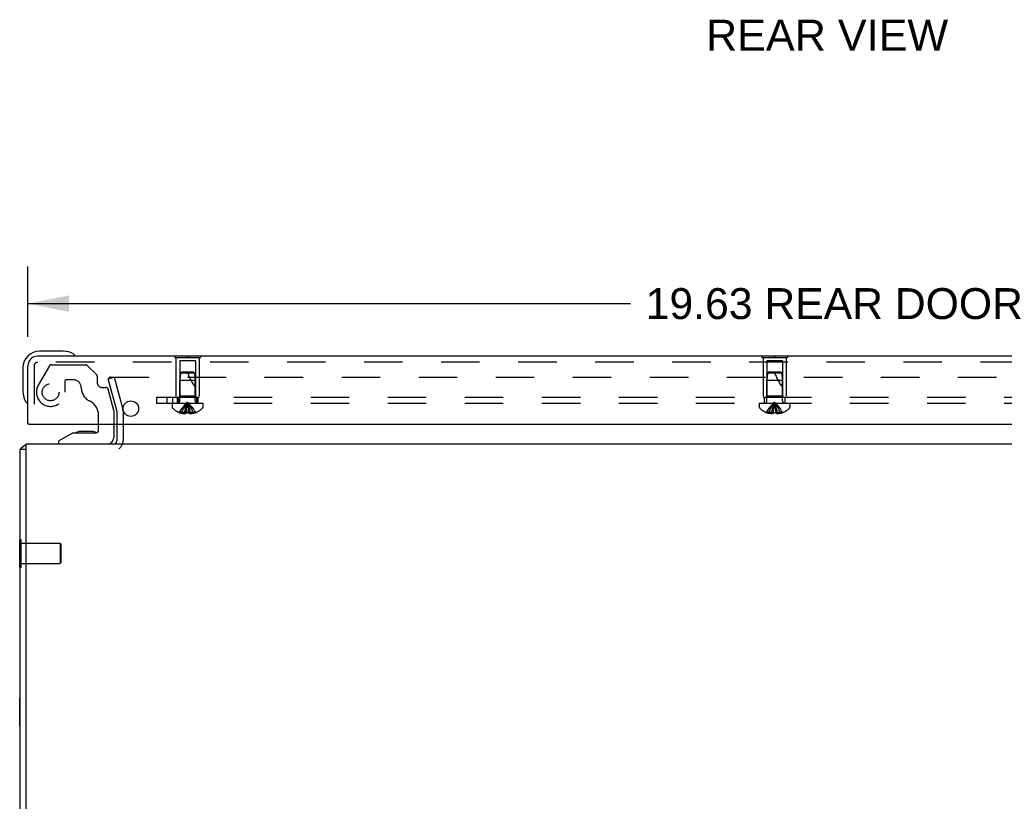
# Model space of a CAD drawing. Header units: inches. Extents: x 0 to 85, y 0 to 55.
# Tile 17 of 55: x 61.6 to 73.5, y 9.5 to 19. Entities that reach past the tile are written whole.
import ezdxf

# ---------------------------------------------------------------- set-up
doc = ezdxf.new("R2010")
doc.units = ezdxf.units.IN
doc.header["$LTSCALE"] = 4.675
doc.header["$MEASUREMENT"] = 0
doc.linetypes.add('HIDDEN', pattern=[0.2, 0.1, -0.1])
doc.layers.get('0').update_dxf_attribs({"linetype": 'CONTINUOUS'})
for name, color, linetype in [('DEFAULT_2', 8, 'HIDDEN'), ('DIMENSIONS', 7, 'CONTINUOUS'), ('REAR_DOOR', 7, 'CONTINUOUS'), ('SUBPANEL', 7, 'CONTINUOUS')]:
    doc.layers.add(name, color=color, linetype=linetype)
doc.styles.get("Standard").update_dxf_attribs({"font": 'arial.ttf'})
doc.dimstyles.new('DIMSTYLE_1', dxfattribs={"dimtxt": 0.375, "dimasz": 0.5, "dimexe": 0.09, "dimexo": 0.07, "dimgap": 0.0375, "dimtad": 0, "dimtih": 1, "dimtoh": 1, "dimzin": 4, "dimdsep": 46, "dimtxsty": 'Standard', "dimblk": '_FILLED', "dimblk1": '_FILLED', "dimblk2": '_FILLED', "dimcen": 0.09, "dimadec": 3, "dimazin": 1, "dimtfac": 1, "dimtdec": 3, "dimtofl": 0, "dimtmove": 0, "dimatfit": 3, "dimldrblk": '_FILLED', "dimfxl": 0, "dimtolj": 1, "dimtzin": 4, "dimarcsym": 0})

# ---------------------------------------------------------------- blocks, each defined once
blk = doc.blocks.new('_FILLED')
at = {"color": 0, "linetype": 'ByBlock'}
blk.add_solid([(0, 0), (-1, 0.2), (-1, -0.2)], dxfattribs=at)
blk = doc.blocks.new('*D4')
at = {"layer": 'DIMENSIONS', "color": 2, "linetype": 'Continuous'}
for p, q in [((61.677, 15.121), (61.677, 15.975)), ((81.302, 15.121), (81.302, 15.975)), ((61.677, 15.525), (68.991, 15.525)), ((81.302, 15.525), (73.988, 15.525))]:
    blk.add_line(p, q, dxfattribs=at)
at = {"layer": 'DIMENSIONS', "color": 2, "linetype": 'Continuous', "xscale": 0.5, "yscale": 0.5, "zscale": 0.5, "rotation": 180}
blk.add_blockref('_FILLED', (61.677, 15.525), dxfattribs=at)
at = {"layer": 'DIMENSIONS', "color": 2, "linetype": 'Continuous', "xscale": 0.5, "yscale": 0.5, "zscale": 0.5}
blk.add_blockref('_FILLED', (81.302, 15.525), dxfattribs=at)
at = {"layer": 'DIMENSIONS', "color": 2, "linetype": 'Continuous', "insert": (71.489, 15.713), "char_height": 0.375, "width": 4.62268, "attachment_point": 2, "line_spacing_factor": 0.9}
blk.add_mtext('19.63 REAR DOOR', dxfattribs=at)

msp = doc.modelspace()

# ---------------------------------------------------------------- linework, layer by layer
at = {"color": 7, "linetype": 'Continuous'}
for p, q in [((62.5349, 13.9888), (62.5349, 14.0628)), ((62.7199, 14.0628), (62.7199, 13.8988)), ((62.2269, 13.9578), (62.0509, 13.8588)), ((62.2269, 13.9578), (62.5039, 13.9578)), ((62.315423, 13.9743), (62.314344, 13.974294)), ((62.455915, 13.974299), (62.315423, 13.9743)), ((62.455915, 13.974299), (62.456455, 13.974294)), ((61.6574, 13.7568), (61.5824, 13.7568)), ((62.0509, 13.8198), (62.0509, 13.8588)), ((61.5774, 12.3263), (61.5774, 12.6633)), ((61.5774, 12.6633), (61.5824, 12.6633)), ((61.5774, 12.3263), (61.5824, 12.3263)), ((61.5774, 10.4013), (61.5774, 10.7383)), ((61.5774, 10.7383), (61.5824, 10.7383)), ((61.5774, 10.4013), (61.5824, 10.4013))]:
    msp.add_line(p, q, dxfattribs=at)
at = {"color": 3, "linetype": 'Continuous'}
for p, q in [((62.7574, 14.0628), (62.7574, 13.8618)), ((61.5824, 4.2248), (61.5824, 13.7568)), ((61.6574, 4.2248), (61.6574, 13.8198)), ((81.5074, 13.8198), (61.6574, 13.8198))]:
    msp.add_line(p, q, dxfattribs=at)
for points in [[(61.596281, 13.770875), (61.594256, 13.76976), (61.592347, 13.76866), (61.590555, 13.767557), (61.588894, 13.766436), (61.587376, 13.765286), (61.585997, 13.764073), (61.58484, 13.762848), (61.583948, 13.761667), (61.583289, 13.76053), (61.58284, 13.759453), (61.582568, 13.758457), (61.582435, 13.757571), (61.5824, 13.7568)], [(61.613217, 13.78193), (61.611881, 13.780598), (61.61035, 13.779293), (61.60863, 13.778008), (61.60675, 13.776751), (61.604741, 13.775521), (61.602646, 13.77432), (61.600513, 13.77315), (61.596281, 13.770875)]]:
    msp.add_lwpolyline(points, dxfattribs=at)
at = {"color": 7, "linetype": 'Continuous'}
for centre, radius, start, end in [((62.5039, 13.9888), 0.031, 270, 360), ((62.3154, 13.8843), 0.09, 90.6719757, 125.1877476), ((62.4554, 13.8843), 0.09, 55.0767703, 89.3280243), ((62.6409, 13.8988), 0.079, 270, 360)]:
    msp.add_arc(centre, radius, start, end, dxfattribs=at)
at = {"color": 3, "linetype": 'Continuous'}
for centre, radius, start, end in [((61.6994, 13.7028), 0.117, 111.0402435, 137.4430823), ((62.7154, 13.8618), 0.042, 270, 360)]:
    msp.add_arc(centre, radius, start, end, dxfattribs=at)
at = {"layer": 'DEFAULT_2', "color": 8, "linetype": 'HIDDEN'}
for p, q in [((61.937466, 14.7688), (61.802943, 14.5358)), ((61.963447, 14.7838), (62.375758, 14.7838)), ((62.512042, 14.659942), (62.396971, 14.775013)), ((62.1239, 14.5828), (62.1239, 14.4498)), ((62.2339, 14.5988), (62.1399, 14.5988)), ((62.5179, 14.6458), (62.5179, 14.5678)), ((62.653088, 14.613024), (62.725533, 14.632435)), ((62.756548, 14.226907), (62.653088, 14.613024)), ((62.680101, 14.632435), (80.484698, 14.632435)), ((62.725533, 14.632435), (62.828992, 14.246319)), ((62.5769, 14.5088), (62.621355, 14.5088)), ((62.7199, 14.2298), (62.651298, 14.485824)), ((62.7199, 14.2298), (62.7199, 14.0628)), ((62.7574, 14.220437), (62.7574, 14.0628)), ((62.8324, 14.220437), (62.8324, 13.8618)), ((62.5349, 14.0628), (62.5349, 14.172817)), ((61.5824, 12.6633), (61.5954, 12.6633)), ((61.5954, 12.3263), (61.5954, 12.6633)), ((61.5954, 12.6188), (62.0674, 12.6188)), ((62.0674, 12.6188), (62.0674, 12.3708)), ((62.0774, 12.6088), (62.0674, 12.6188)), ((62.0774, 12.6088), (62.0774, 12.3808)), ((61.5824, 12.3263), (61.5954, 12.3263)), ((61.5954, 12.3708), (62.0674, 12.3708)), ((62.0774, 12.3808), (62.0674, 12.3708))]:
    msp.add_line(p, q, dxfattribs=at)
for points in [[(62.680101, 14.632435), (62.678278, 14.632354), (62.676484, 14.632117), (62.674713, 14.631721), (62.672986, 14.631171), (62.671319, 14.630472), (62.669723, 14.629631), (62.668214, 14.628652), (62.666802, 14.627545), (62.665501, 14.626319), (62.66432, 14.624984), (62.66327, 14.62355), (62.662358, 14.622031), (62.661594, 14.620438), (62.660982, 14.618784), (62.660528, 14.617084), (62.660236, 14.615351), (62.660108, 14.613599), (62.660102, 14.613116)], [(62.660102, 14.613116), (62.660145, 14.611843), (62.660347, 14.610105), (62.660713, 14.608378)]]:
    msp.add_lwpolyline(points, dxfattribs=at)
msp.add_circle((61.9519, 14.4498), 0.103, dxfattribs=at)
for centre, radius, start, end in [((61.963447, 14.7538), 0.03, 90, 150), ((62.375758, 14.7538), 0.03, 45, 90), ((62.1399, 14.5828), 0.016, 90, 180), ((62.2339, 14.5088), 0.09, 0, 90), ((62.4979, 14.6458), 0.02, 0, 45), ((61.9519, 14.4498), 0.172, 150, 360), ((62.5089, 14.5088), 0.185, 180, 244.2581996), ((62.5769, 14.5678), 0.059, 180, 270), ((62.621355, 14.4778), 0.031, 15, 90), ((62.3469, 14.172817), 0.188, 0, 64.2581996), ((62.7324, 14.220437), 0.025, 0, 15), ((62.7324, 14.220437), 0.1, 0, 15), ((62.7154, 13.8618), 0.117, 303.0998249, 360)]:
    msp.add_arc(centre, radius, start, end, dxfattribs=at)
at = {"layer": 'REAR_DOOR', "color": 7, "linetype": 'Continuous'}
for p, q in [((62.106253, 14.9478), (61.8169, 14.9478)), ((62.144175, 14.944907), (62.106253, 14.9478)), ((62.241807, 14.901133), (62.241614, 14.901188)), ((63.4584, 14.8918), (63.4584, 14.8878)), ((63.4584, 14.8918), (63.7704, 14.8918)), ((63.6144, 14.8918), (63.6144, 14.8878)), ((63.7704, 14.8918), (63.7704, 14.8878)), ((70.5834, 14.8918), (70.5834, 14.8878)), ((70.5834, 14.8918), (70.8954, 14.8918)), ((70.7394, 14.8918), (70.7394, 14.8878)), ((70.8954, 14.8918), (70.8954, 14.8878)), ((61.6169, 14.7478), (61.6169, 14.458447)), ((61.6169, 14.458447), (61.619793, 14.420525)), ((61.6619, 14.329571), (61.66279, 14.32591)), ((61.66279, 14.32591), (61.663121, 14.324604)), ((61.6919, 14.0628), (61.6769, 14.0628))]:
    msp.add_line(p, q, dxfattribs=at)
at = {"layer": 'REAR_DOOR', "color": 3, "linetype": 'Continuous'}
for p, q in [((81.1849, 14.8878), (61.7939, 14.8878)), ((61.6769, 14.0628), (61.6769, 14.7708)), ((61.6919, 14.0628), (81.2869, 14.0628))]:
    msp.add_line(p, q, dxfattribs=at)
at = {"layer": 'REAR_DOOR', "color": 8, "linetype": 'HIDDEN'}
for p, q in [((63.4584, 14.8878), (63.4584, 14.8708)), ((63.4584, 14.8708), (63.7704, 14.8708)), ((63.4744, 14.8708), (63.4744, 14.3918)), ((63.5194, 14.8293), (63.5194, 14.4018)), ((63.7094, 14.8293), (63.5194, 14.8293)), ((63.6144, 14.8878), (63.6144, 14.8708)), ((63.7094, 14.8293), (63.7094, 14.4018)), ((63.7544, 14.8708), (63.7544, 14.3918)), ((63.7704, 14.8878), (63.7704, 14.8708)), ((70.5834, 14.8878), (70.5834, 14.8708)), ((70.5834, 14.8708), (70.8954, 14.8708)), ((70.5994, 14.8708), (70.5994, 14.3918)), ((70.6444, 14.8293), (70.6444, 14.4018)), ((70.8344, 14.8293), (70.6444, 14.8293)), ((70.7394, 14.8878), (70.7394, 14.8708)), ((70.8344, 14.8293), (70.8344, 14.4018)), ((70.8794, 14.8708), (70.8794, 14.3918)), ((70.8954, 14.8878), (70.8954, 14.8708)), ((61.7519, 14.7708), (61.7519, 14.0628)), ((81.1849, 14.8128), (61.7939, 14.8128)), ((63.529405, 14.68185), (63.5204, 14.5918)), ((63.5204, 14.345), (63.5204, 14.5918)), ((63.6144, 14.5918), (63.5204, 14.5918)), ((63.5404, 14.6918), (63.529405, 14.68185)), ((63.699394, 14.68185), (63.529405, 14.68185)), ((63.688399, 14.6918), (63.5404, 14.6918)), ((63.7084, 14.591797), (63.6144, 14.5918)), ((63.688399, 14.6918), (63.699394, 14.68185)), ((63.699394, 14.68185), (63.7084, 14.591797)), ((63.7084, 14.345), (63.7084, 14.591797)), ((70.654405, 14.68185), (70.6454, 14.5918)), ((70.6454, 14.345), (70.6454, 14.5918)), ((70.7394, 14.5918), (70.6454, 14.5918)), ((70.6654, 14.6918), (70.654405, 14.68185)), ((70.824394, 14.68185), (70.654405, 14.68185)), ((70.813399, 14.6918), (70.6654, 14.6918)), ((70.8334, 14.591797), (70.7394, 14.5918)), ((70.813399, 14.6918), (70.824394, 14.68185)), ((70.824394, 14.68185), (70.8334, 14.591797)), ((70.8334, 14.345), (70.8334, 14.591797)), ((63.4744, 14.3918), (63.7544, 14.3918)), ((63.5194, 14.4018), (63.5094, 14.3918)), ((63.7094, 14.4018), (63.5194, 14.4018)), ((63.7094, 14.4018), (63.7194, 14.3918)), ((70.5994, 14.3918), (70.8794, 14.3918)), ((70.6444, 14.4018), (70.6344, 14.3918)), ((70.8344, 14.4018), (70.6444, 14.4018)), ((70.8344, 14.4018), (70.8444, 14.3918)), ((63.4279, 14.3168), (63.4279, 14.27025)), ((63.4279, 14.3168), (63.8009, 14.3168)), ((63.5989, 14.203444), (63.60107, 14.225916)), ((63.622953, 14.268113), (63.620264, 14.288602)), ((63.625447, 14.24715), (63.62293, 14.268296)), ((63.627763, 14.225593), (63.625419, 14.247401)), ((63.6299, 14.203444), (63.62773, 14.225916)), ((63.8009, 14.3168), (63.8009, 14.27025)), ((70.5529, 14.3168), (70.5529, 14.27025)), ((70.5529, 14.3168), (70.9259, 14.3168)), ((70.7239, 14.203444), (70.72607, 14.225916)), ((70.747953, 14.268113), (70.745264, 14.288602)), ((70.750447, 14.24715), (70.74793, 14.268296)), ((70.752763, 14.225593), (70.750419, 14.247401)), ((70.7549, 14.203444), (70.75273, 14.225916)), ((70.9259, 14.3168), (70.9259, 14.27025)), ((63.515133, 14.203842), (63.514899, 14.203444)), ((63.516114, 14.203444), (63.515133, 14.203842)), ((63.5989, 14.203444), (63.516114, 14.203444)), ((63.5459, 14.203444), (63.5459, 14.193396)), ((63.5795, 14.203444), (63.5795, 14.188494)), ((63.598936, 14.203842), (63.5989, 14.203444)), ((63.5989, 14.203444), (63.5989, 14.193396)), ((63.601499, 14.203721), (63.598936, 14.203842)), ((63.6144, 14.203444), (63.611805, 14.203455)), ((63.616995, 14.203455), (63.6144, 14.203444)), ((63.629863, 14.203842), (63.627301, 14.203721)), ((63.629863, 14.203842), (63.6299, 14.203443)), ((63.6299, 14.203444), (63.6299, 14.193396)), ((63.712685, 14.203444), (63.6299, 14.203444)), ((63.649299, 14.203444), (63.649299, 14.188494)), ((63.6829, 14.203444), (63.6829, 14.193396)), ((63.713666, 14.203842), (63.712685, 14.203444)), ((63.713901, 14.203444), (63.713666, 14.203842)), ((70.640133, 14.203842), (70.639899, 14.203444)), ((70.641114, 14.203444), (70.640133, 14.203842)), ((70.7239, 14.203444), (70.641114, 14.203444)), ((70.6709, 14.203444), (70.6709, 14.193396)), ((70.7045, 14.203444), (70.7045, 14.188494)), ((70.723936, 14.203842), (70.7239, 14.203444)), ((70.7239, 14.203444), (70.7239, 14.193396)), ((70.754863, 14.203842), (70.7549, 14.203443)), ((70.7549, 14.203444), (70.7549, 14.193396)), ((70.837685, 14.203444), (70.7549, 14.203444)), ((70.774299, 14.203444), (70.774299, 14.188494)), ((70.8079, 14.203444), (70.8079, 14.193396)), ((70.838666, 14.203842), (70.837685, 14.203444)), ((70.838901, 14.203444), (70.838666, 14.203842))]:
    msp.add_line(p, q, dxfattribs=at)
at = {"layer": 'REAR_DOOR', "color": 7, "linetype": 'Continuous'}
for points in [[(62.241614, 14.901188), (62.240097, 14.901579), (62.238791, 14.901909), (62.235129, 14.9028)], [(61.663121, 14.324604), (61.663513, 14.323086), (61.663566, 14.322893)]]:
    msp.add_lwpolyline(points, dxfattribs=at)
at = {"layer": 'REAR_DOOR', "color": 8, "linetype": 'HIDDEN'}
for points in [[(63.515133, 14.203842), (63.52883, 14.225916), (63.543666, 14.247401), (63.55964, 14.268296), (63.576754, 14.288602), (63.595007, 14.308318), (63.6144, 14.327444)], [(63.5459, 14.203444), (63.555344, 14.225593), (63.565578, 14.24715), (63.5766, 14.268113), (63.588411, 14.288483), (63.601011, 14.30826), (63.6144, 14.327444)], [(63.5795, 14.203444), (63.584312, 14.225593), (63.589526, 14.24715), (63.595141, 14.268113), (63.601159, 14.288483), (63.607578, 14.30826), (63.6144, 14.327444)], [(63.601037, 14.225593), (63.603381, 14.247401), (63.605869, 14.268296), (63.608535, 14.288602), (63.611379, 14.308318), (63.6144, 14.327444)], [(63.603352, 14.24715), (63.605846, 14.268113), (63.608519, 14.288483), (63.61137, 14.30826), (63.6144, 14.327444)], [(63.62028, 14.288483), (63.617429, 14.30826), (63.6144, 14.327444)], [(63.620264, 14.288602), (63.617421, 14.308318), (63.6144, 14.327444)], [(63.649299, 14.203444), (63.644487, 14.225593), (63.639274, 14.24715), (63.633658, 14.268113), (63.62764, 14.288483), (63.621221, 14.30826), (63.6144, 14.327444)], [(63.6829, 14.203444), (63.673455, 14.225593), (63.663222, 14.24715), (63.6522, 14.268113), (63.640389, 14.288483), (63.627789, 14.30826), (63.6144, 14.327444)], [(63.713666, 14.203842), (63.69997, 14.225916), (63.685134, 14.247401), (63.669159, 14.268296), (63.652045, 14.288602), (63.633792, 14.308318), (63.6144, 14.327444)], [(70.640133, 14.203842), (70.65383, 14.225916), (70.668666, 14.247401), (70.68464, 14.268296), (70.701754, 14.288602), (70.720007, 14.308318), (70.7394, 14.327444)], [(70.6709, 14.203444), (70.680344, 14.225593), (70.690578, 14.24715), (70.7016, 14.268113), (70.713411, 14.288483), (70.726011, 14.30826), (70.7394, 14.327444)], [(70.7045, 14.203444), (70.709312, 14.225593), (70.714526, 14.24715), (70.720141, 14.268113), (70.726159, 14.288483), (70.732578, 14.30826), (70.7394, 14.327444)], [(70.726037, 14.225593), (70.728381, 14.247401), (70.730869, 14.268296), (70.733535, 14.288602), (70.736379, 14.308318), (70.7394, 14.327444)], [(70.728352, 14.24715), (70.730846, 14.268113), (70.733519, 14.288483), (70.73637, 14.30826), (70.7394, 14.327444)], [(70.74528, 14.288483), (70.742429, 14.30826), (70.7394, 14.327444)], [(70.745264, 14.288602), (70.742421, 14.308318), (70.7394, 14.327444)], [(70.774299, 14.203444), (70.769487, 14.225593), (70.764274, 14.24715), (70.758658, 14.268113), (70.75264, 14.288483), (70.746221, 14.30826), (70.7394, 14.327444)], [(70.8079, 14.203444), (70.798455, 14.225593), (70.788222, 14.24715), (70.7772, 14.268113), (70.765389, 14.288483), (70.752789, 14.30826), (70.7394, 14.327444)], [(70.838666, 14.203842), (70.82497, 14.225916), (70.810134, 14.247401), (70.794159, 14.268296), (70.777045, 14.288602), (70.758792, 14.308318), (70.7394, 14.327444)], [(63.5795, 14.188494), (63.575312, 14.18878), (63.571117, 14.189158), (63.566914, 14.18963), (63.562707, 14.190194), (63.558499, 14.190853), (63.554292, 14.191607), (63.550093, 14.192454), (63.5459, 14.193396)], [(63.5989, 14.193396), (63.596324, 14.192401), (63.593799, 14.191523), (63.591326, 14.190767), (63.588899, 14.19012), (63.586516, 14.189576), (63.584162, 14.189127), (63.581822, 14.188766), (63.5795, 14.188494)], [(63.598936, 14.203842), (63.601498, 14.203721), (63.604064, 14.203622), (63.606638, 14.203544), (63.609218, 14.203488), (63.611804, 14.203455), (63.6144, 14.203444)], [(63.609219, 14.203488), (63.60664, 14.203544), (63.604066, 14.203621)], [(63.6144, 14.203444), (63.616994, 14.203455), (63.61958, 14.203488), (63.62216, 14.203544), (63.624734, 14.203621), (63.6273, 14.203721), (63.629863, 14.203842)], [(63.624735, 14.203622), (63.622162, 14.203544), (63.619582, 14.203488)], [(63.649299, 14.188494), (63.646978, 14.188766), (63.644637, 14.189127), (63.642284, 14.189576), (63.6399, 14.19012), (63.637473, 14.190767), (63.635, 14.191523), (63.632475, 14.192401), (63.6299, 14.193396)], [(63.6829, 14.193396), (63.678706, 14.192454), (63.674507, 14.191607), (63.670301, 14.190853), (63.666092, 14.190194), (63.661886, 14.18963), (63.657683, 14.189158), (63.653488, 14.18878), (63.649299, 14.188494)], [(70.7045, 14.188494), (70.700312, 14.18878), (70.696117, 14.189158), (70.691914, 14.18963), (70.687707, 14.190194), (70.683499, 14.190853), (70.679292, 14.191607), (70.675093, 14.192454), (70.6709, 14.193396)], [(70.7239, 14.193396), (70.721324, 14.192401), (70.718799, 14.191523), (70.716326, 14.190767), (70.713899, 14.19012), (70.711516, 14.189576), (70.709162, 14.189127), (70.706822, 14.188766), (70.7045, 14.188494)], [(70.723936, 14.203842), (70.726498, 14.203721), (70.729064, 14.203622), (70.731638, 14.203544), (70.734218, 14.203488), (70.736804, 14.203455), (70.7394, 14.203444)], [(70.7394, 14.203444), (70.741994, 14.203455), (70.74458, 14.203488), (70.74716, 14.203544), (70.749734, 14.203621), (70.7523, 14.203721), (70.754863, 14.203842)], [(70.774299, 14.188494), (70.771978, 14.188766), (70.769637, 14.189127), (70.767284, 14.189576), (70.7649, 14.19012), (70.762473, 14.190767), (70.76, 14.191523), (70.757475, 14.192401), (70.7549, 14.193396)], [(70.8079, 14.193396), (70.803706, 14.192454), (70.799507, 14.191607), (70.795301, 14.190853), (70.791092, 14.190194), (70.786886, 14.18963), (70.782683, 14.189158), (70.778488, 14.18878), (70.774299, 14.188494)]]:
    msp.add_lwpolyline(points, dxfattribs=at)
at = {"layer": 'REAR_DOOR', "color": 3, "linetype": 'Continuous'}
msp.add_circle((62.9269, 14.2508), 0.094, dxfattribs=at)
at = {"layer": 'REAR_DOOR', "color": 7, "linetype": 'Continuous'}
for centre, radius, start, end in [((61.8169, 14.7478), 0.2, 90, 180), ((62.106253, 14.6978), 0.25, 59.1101134, 90), ((62.2269, 14.9028), 0.015, 270, 353.6204084), ((62.2269, 14.899467), 0.015, 6.3795916, 59.1101134), ((61.8669, 14.458447), 0.25, 180, 210.8898866), ((61.665233, 14.3378), 0.015, 210.8898866, 263.6204084), ((61.6619, 14.3378), 0.015, 276.3795916, 360)]:
    msp.add_arc(centre, radius, start, end, dxfattribs=at)
at = {"layer": 'REAR_DOOR', "color": 3, "linetype": 'Continuous'}
msp.add_arc((61.7939, 14.7708), 0.117, 90, 180, dxfattribs=at)
at = {"layer": 'REAR_DOOR', "color": 8, "linetype": 'HIDDEN'}
for centre, radius, start, end in [((61.7939, 14.7708), 0.042, 90, 180), ((64.159643, 14.861994), 0.571188, 197.3353644, 217.8137635), ((71.284643, 14.861994), 0.571188, 197.3353644, 217.8137635), ((63.4922, 14.345), 0.0282, 270, 360), ((63.7366, 14.345), 0.0282, 180, 270), ((70.6172, 14.345), 0.0282, 270, 360), ((70.8616, 14.345), 0.0282, 180, 270), ((63.4479, 14.27025), 0.02, 180, 226.4862049), ((63.6144, 14.44562), 0.26182, 226.4862049, 247.6387144), ((63.6144, 14.44562), 0.26182, 292.3612856, 313.5137951), ((63.7809, 14.27025), 0.02, 313.5137951, 360), ((70.5729, 14.27025), 0.02, 180, 226.4862049), ((70.7394, 14.44562), 0.26182, 226.4862049, 247.6387144), ((70.7394, 14.44562), 0.26182, 292.3612856, 313.5137951), ((70.9059, 14.27025), 0.02, 313.5137951, 360), ((63.6144, 14.44562), 0.261361, 247.910623, 254.8058882), ((63.6144, 14.44562), 0.261361, 285.1941118, 292.089377), ((70.7394, 14.44562), 0.261361, 247.910623, 254.8058882), ((70.7394, 14.44562), 0.261361, 285.1941118, 292.089377)]:
    msp.add_arc(centre, radius, start, end, dxfattribs=at)
at = {"layer": 'SUBPANEL', "color": 8, "linetype": 'HIDDEN'}
for p, q in [((63.2394, 14.3918), (63.2394, 14.3168)), ((63.2394, 14.3918), (78.2394, 14.3918)), ((63.3644, 14.3918), (63.3644, 14.3168)), ((63.4334, 14.3918), (63.4334, 14.3168)), ((63.4894, 14.3918), (63.4894, 14.3168)), ((63.5054, 14.3918), (63.5054, 14.3168)), ((63.7234, 14.3918), (63.7234, 14.3168)), ((63.7394, 14.3918), (63.7394, 14.3168)), ((70.6144, 14.3918), (70.6144, 14.3168)), ((70.8644, 14.3918), (70.8644, 14.3168)), ((63.2394, 14.3168), (78.2394, 14.3168))]:
    msp.add_line(p, q, dxfattribs=at)

# ---------------------------------------------------------------- texts
at = {"layer": 'DIMENSIONS', "color": 2, "linetype": 'Continuous', "insert": (71.376162, 18.970906), "char_height": 0.375, "width": 2.9330855, "attachment_point": 2, "line_spacing_factor": 0.9}
msp.add_mtext('REAR VIEW', dxfattribs=at)

# ---------------------------------------------------------------- dimensions: what is measured, and where the dimension line sits
at = {"layer": 'DIMENSIONS', "color": 2, "linetype": 'Continuous'}
dim = msp.add_linear_dim(base=(81.3018997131, 15.5251944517), p1=(61.6768997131, 16.0451944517), p2=(81.3018997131, 16.0451944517), text='<> REAR DOOR', dimstyle='DIMSTYLE_1', dxfattribs=at)
dim.commit()
dim.dimension.update_dxf_attribs({"geometry": '*D4', "text_midpoint": (71.4893997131, 15.5251944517), "dimtype": 160})

doc.saveas('drawing.dxf')
